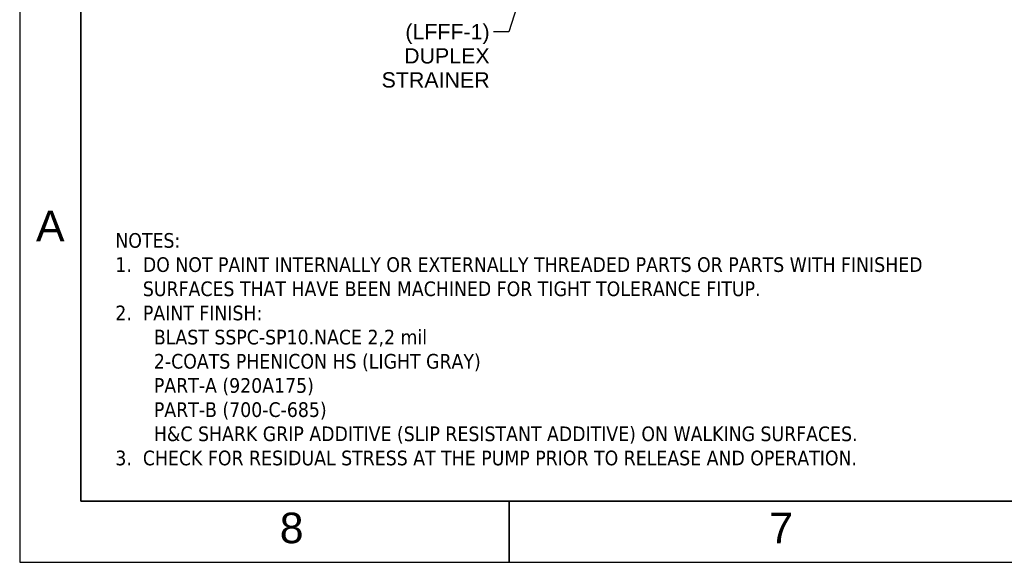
# Paper-space layout 'SHEET_1' of a CAD drawing. Header units: inches. Extents: x 4 to 540, y 12 to 340.
# Tile 1 of 118: x 4 to 133, y 12 to 83. Entities that reach past the tile are written whole.
import ezdxf
from ezdxf.enums import TextEntityAlignment as Align

# ---------------------------------------------------------------- set-up
doc = ezdxf.new("R2010")
doc.units = ezdxf.units.IN
doc.header["$LTSCALE"] = 16
doc.header["$MEASUREMENT"] = 0
doc.layers.get('0').update_dxf_attribs({"lineweight": 25})
doc.layers.get('DEFPOINTS').update_dxf_attribs({"lineweight": 25})
for name, color, linetype, lineweight in [('BORDER', 7, 'Continuous', 25), ('BORDER_TEXT', 7, 'Continuous', 25), ('DIMEN', 7, 'Continuous', 25), ('Symbol (ANSI)', 7, 'Continuous', 25)]:
    doc.layers.add(name, color=color, linetype=linetype, lineweight=lineweight)
doc.styles.add('Note Text (ANSI)', font='tahoma.ttf')
doc.styles.get("Standard").update_dxf_attribs({"font": 'arial.ttf'})
doc.styles.add('Text Style153', font='arial.ttf')
doc.dimstyles.new('DEFAULT-ANSI$7', dxfattribs={"dimscale": 16, "dimtxt": 0.125, "dimasz": 0.125, "dimexe": 0.125, "dimexo": 0.0625, "dimgap": 0.031496, "dimtad": 0, "dimtih": 1, "dimtoh": 1, "dimrnd": 1e-08, "dimzin": 4, "dimdsep": 46, "dimtxsty": 'Standard', "dimblk": 'Filled-1', "dimcen": 0.09, "dimdle": 0.393701, "dimclrd": 256, "dimclre": 256, "dimclrt": 256, "dimadec": 0, "dimazin": 1, "dimtfac": 1.504, "dimtofl": 0, "dimtmove": 0, "dimatfit": 3, "dimldrblk": 'Filled-1', "dimfxl": 1, "dimtolj": 1, "dimtzin": 4, "dimlwd": 25, "dimlwe": 25, "dimarcsym": 0})

# ---------------------------------------------------------------- blocks, each defined once
blk = doc.blocks.new('Borders ProEnergy ANSI-D')
at = {"layer": 'BORDER', "lineweight": 35}
for p, q in [((0.75, 1.25), (0.75, 20.75)), ((33.25, 1.25), (0.75, 1.25)), ((4.25, 0.75), (4.25, 1.25))]:
    blk.add_line(p, q, dxfattribs=at)
at = {"layer": 'DEFPOINTS'}
for p, q in [((0.25, 21.25), (0.25, 0.75)), ((0.25, 0.75), (33.75, 0.75))]:
    blk.add_line(p, q, dxfattribs=at)
at = {"layer": 'BORDER_TEXT', "style": 'Text Style153'}
blk.add_text('A', height=0.25, dxfattribs=at).set_placement((0.5, 3.375), align=Align.CENTER)
for s, p in [('8', (2.375, 0.90625)), ('7', (6.375, 0.90625))]:
    blk.add_text(s, height=0.25, dxfattribs=at).set_placement(p)
blk = doc.blocks.new('GENERAL NOTES')
at = {"layer": 'Symbol (ANSI)', "insert": (-3.5316, 0.9491), "char_height": 0.12, "attachment_point": 1, "line_spacing_factor": 0.987884, "style": 'Note Text (ANSI)'}
blk.add_mtext('NOTES:\\P1.  DO NOT PAINT INTERNALLY OR EXTERNALLY THREADED PARTS OR PARTS WITH FINISHED\\P     SURFACES THAT HAVE BEEN MACHINED FOR TIGHT TOLERANCE FITUP.\\P2.  PAINT FINISH:\\P       BLAST SSPC-SP10.NACE 2,2 mil\\P       2-COATS PHENICON HS (LIGHT GRAY)\\P       PART-A (920A175)\\P       PART-B (700-C-685)\\P       H&C SHARK GRIP ADDITIVE (SLIP RESISTANT ADDITIVE) ON WALKING SURFACES.\\P3.  CHECK FOR RESIDUAL STRESS AT THE PUMP PRIOR TO RELEASE AND OPERATION.', dxfattribs=at)
blk = doc.blocks.new('Filled-1')
at = {"color": 0}
for p, q in [((0, 0), (-1, 0.25)), ((-1, 0.25), (-1, -0.25)), ((-1, 0), (0, 0)), ((-1, -0.25), (0, 0))]:
    blk.add_line(p, q, dxfattribs=at)
at = {"color": 0, "flags": 128}
blk.add_lwpolyline([(-1, -0.25), (0, 0), (-1, 0.25), (-1, -0.25)], dxfattribs=at)
at = {"color": 0}
blk.add_solid([(-1, -0.25), (0, 0), (-1, 0.25), (-1, -0.25)], dxfattribs=at)

psp = doc.layouts.new('SHEET_1')

# ---------------------------------------------------------------- block references
at = {"xscale": 16, "yscale": 16, "zscale": 16}
for name, p in [('Borders ProEnergy ANSI-D', (0, 0)), ('GENERAL NOTES', (73.008, 39.882))]:
    psp.add_blockref(name, p, dxfattribs=at)

# ---------------------------------------------------------------- texts
at = {"layer": 'DIMEN', "insert": (65.441, 82.401), "char_height": 2, "width": 14.1311, "attachment_point": 3, "line_spacing_factor": 0.944221}
psp.add_mtext('{(LFFF-1)\\PDUPLEX\\PSTRAINER}', dxfattribs=at)

# ---------------------------------------------------------------- leaders
at = {"layer": 'DIMEN', "linetype": 'Continuous', "lineweight": 25, "annotation_type": 0, "has_hookline": 1, "hookline_direction": 1, "text_width": 13.966}
psp.add_leader([(81.987, 119.83), (77.794, 112.568), (67.945, 81.401), (65.945, 81.401)], dimstyle='DEFAULT-ANSI$7', override={"dimtad": 0}, dxfattribs=at)

doc.saveas('drawing.dxf')
